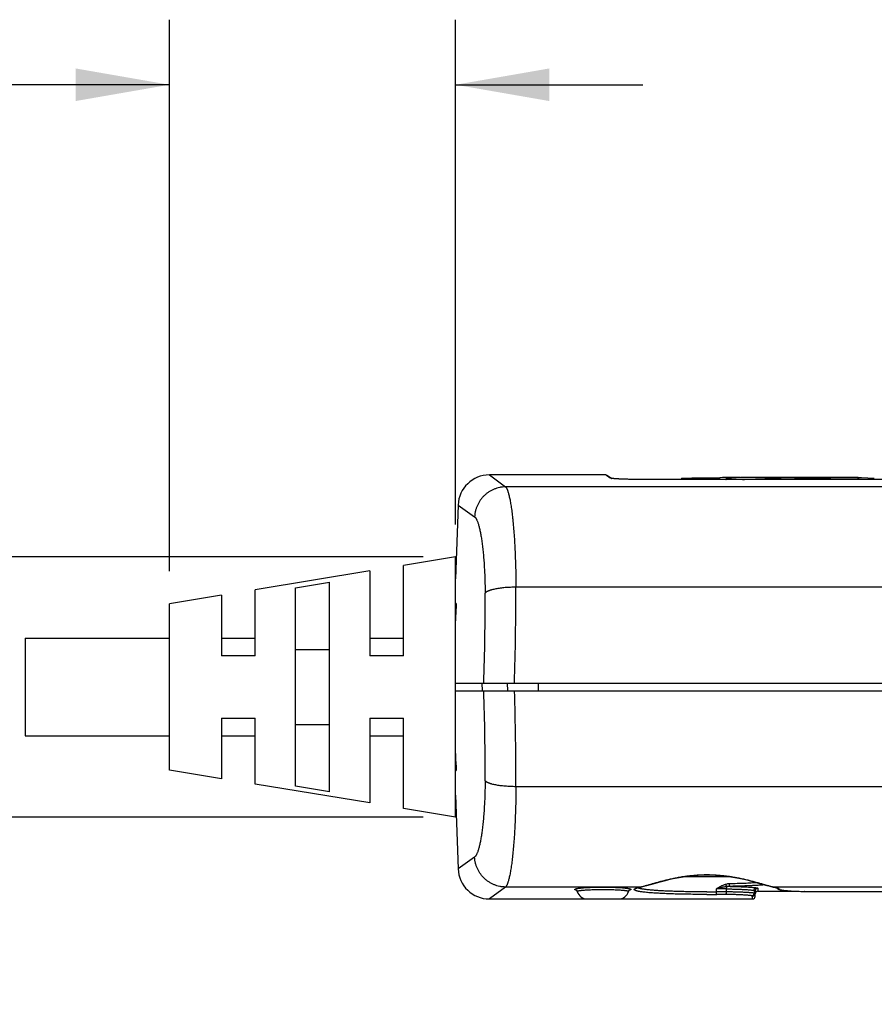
# Model space of a CAD drawing. Header units: inches. Extents: x 0.2 to 16.8, y 0.2 to 10.8.
# Tile 3 of 15: x 6.9 to 8.5, y 3.5 to 5.4. Entities that reach past the tile are written whole.
import ezdxf

# ---------------------------------------------------------------- set-up
doc = ezdxf.new("R2010")
doc.units = ezdxf.units.IN
doc.header["$LTSCALE"] = 0.935
doc.header["$MEASUREMENT"] = 0
doc.layers.get('0').update_dxf_attribs({"linetype": 'CONTINUOUS'})
doc.layers.add('DIMENSIONS', color=7, linetype='CONTINUOUS')
doc.styles.get("Standard").update_dxf_attribs({"font": 'txt', "width": 0.8})
doc.dimstyles.new('DIMSTYLE_1', dxfattribs={"dimtxt": 0.125, "dimasz": 0.18, "dimexe": 0.18, "dimexo": 0.0625, "dimgap": 0.09, "dimtad": 0, "dimtih": 1, "dimtoh": 1, "dimdec": 3, "dimzin": 4, "dimdsep": 46, "dimtxsty": 'STANDARD', "dimblk": '_FILLED', "dimblk1": '_FILLED', "dimblk2": '_FILLED', "dimcen": 0.09, "dimadec": 0, "dimazin": 0, "dimtp": 0.01, "dimtm": 0.01, "dimtfac": 1, "dimtdec": 3, "dimtofl": 0, "dimtmove": 0, "dimatfit": 3, "dimldrblk": '_FILLED', "dimfxl": 1, "dimtolj": 1, "dimtzin": 4, "dimarcsym": 0})

# ---------------------------------------------------------------- blocks, each defined once
blk = doc.blocks.new('_FILLED')
at = {"color": 0, "linetype": 'BYBLOCK'}
blk.add_solid([(0, 0), (-1, 0.174), (-1, -0.174)], dxfattribs=at)
blk = doc.blocks.new('*D3')
at = {"layer": 'DIMENSIONS', "color": 2, "linetype": 'CONTINUOUS'}
for p, q in [((7.1614, 4.3717), (7.1614, 5.4317)), ((7.7114, 4.4617), (7.7114, 5.4317)), ((7.1614, 5.3067), (6.6211, 5.3067)), ((7.7114, 5.3067), (8.0714, 5.3067))]:
    blk.add_line(p, q, dxfattribs=at)
at = {"layer": 'DIMENSIONS', "color": 2, "linetype": 'CONTINUOUS', "xscale": 0.18, "yscale": 0.18, "zscale": 0.18}
blk.add_blockref('_FILLED', (7.1614, 5.3067), dxfattribs=at)
at = {"layer": 'DIMENSIONS', "color": 2, "linetype": 'CONTINUOUS', "xscale": 0.18, "yscale": 0.18, "zscale": 0.18, "rotation": 180}
blk.add_blockref('_FILLED', (7.7114, 5.3067), dxfattribs=at)
at = {"layer": 'DIMENSIONS', "color": 2, "linetype": 'CONTINUOUS', "insert": (6.5586, 5.3692), "char_height": 0.125, "width": 1.225, "attachment_point": 3, "line_spacing_factor": 0.9}
blk.add_mtext('.550{\\Ftxt.shx;\\W1.000000;\\H0.125000; }[13.97]', dxfattribs=at)
blk = doc.blocks.new('*D10')
at = {"layer": 'DIMENSIONS', "color": 2, "linetype": 'CONTINUOUS'}
for p, q in [((5.9922, 4.3992), (5.9922, 4.7592)), ((7.6489, 4.3992), (5.8672, 4.3992)), ((7.6489, 3.8992), (5.8672, 3.8992)), ((5.9922, 3.8992), (5.9922, 3.5392))]:
    blk.add_line(p, q, dxfattribs=at)
at = {"layer": 'DIMENSIONS', "color": 2, "linetype": 'CONTINUOUS', "xscale": 0.18, "yscale": 0.18, "zscale": 0.18}
for p, rotation in [((5.9922, 4.3992), 270), ((5.9922, 3.8992), 90)]:
    blk.add_blockref('_FILLED', p, dxfattribs=dict(at, rotation=rotation))
at = {"layer": 'DIMENSIONS', "color": 2, "linetype": 'CONTINUOUS', "insert": (5.9922, 4.2117), "char_height": 0.125, "width": 1.125, "attachment_point": 2, "line_spacing_factor": 0.9}
blk.add_mtext('.500{\\Ftxt.shx;\\W1.000000;\\H0.125000; }[12.7]', dxfattribs=at)

msp = doc.modelspace()

# ---------------------------------------------------------------- linework, layer by layer
at = {"color": 7, "linetype": 'CONTINUOUS'}
for p, q in [((7.9995, 4.5567), (7.7763, 4.5567)), ((7.7763, 4.5567), (7.8074, 4.5338)), ((8.0014, 4.5555), (7.9995, 4.5567)), ((8.0087, 4.5507), (8.0014, 4.5555)), ((8.011, 4.5502), (8.0022, 4.5559)), ((8.0107, 4.5501), (8.0087, 4.5507)), ((8.011, 4.5502), (8.011, 4.5502)), ((8.014, 4.5497), (8.0131, 4.5498)), ((8.0148, 4.5497), (8.0137, 4.5498)), ((8.0156, 4.5496), (8.0144, 4.5497)), ((8.0166, 4.5495), (8.0152, 4.5496)), ((8.0177, 4.5494), (8.0161, 4.5495)), ((8.0188, 4.5493), (8.0171, 4.5494)), ((8.0201, 4.5492), (8.0182, 4.5493)), ((8.0215, 4.5491), (8.0194, 4.5493)), ((8.023, 4.549), (8.0207, 4.5492)), ((8.0246, 4.5489), (8.0221, 4.5491)), ((8.0269, 4.5488), (8.0236, 4.549)), ((8.0301, 4.5487), (8.0263, 4.5489)), ((8.0327, 4.5486), (8.0287, 4.5487)), ((8.0372, 4.5484), (8.0322, 4.5486)), ((8.0423, 4.5483), (8.0367, 4.5484)), ((8.0479, 4.5482), (8.0419, 4.5483)), ((8.054, 4.5481), (8.0476, 4.5482)), ((8.0607, 4.5481), (8.0538, 4.5481)), ((9.8244, 4.5481), (8.0607, 4.5481)), ((8.0634, 4.5481), (8.0634, 4.5481)), ((8.1455, 4.5507), (8.1476, 4.5508)), ((8.1455, 4.5507), (8.1455, 4.5481)), ((8.1476, 4.5481), (8.1476, 4.5508)), ((8.2192, 4.5481), (8.2193, 4.5514)), ((8.2305, 4.5488), (8.2305, 4.5481)), ((8.2595, 4.5517), (8.2413, 4.5505)), ((8.4498, 4.5517), (8.2751, 4.5517)), ((8.3355, 4.5501), (8.3361, 4.551)), ((8.3355, 4.5481), (8.3355, 4.5501)), ((8.3361, 4.5481), (8.3361, 4.551)), ((8.3641, 4.5481), (8.3641, 4.5509)), ((8.3641, 4.5509), (8.3808, 4.5508)), ((8.3808, 4.5508), (8.485, 4.5515)), ((8.3808, 4.5481), (8.3808, 4.5508)), ((8.4814, 4.5517), (8.4825, 4.5517)), ((8.4825, 4.5516), (8.4814, 4.5516)), ((8.4825, 4.5516), (8.4825, 4.5517)), ((8.4849, 4.5516), (8.4825, 4.5516)), ((8.4828, 4.5517), (8.4848, 4.5517)), ((8.4849, 4.5517), (8.4852, 4.5517)), ((8.485, 4.5481), (8.485, 4.5515)), ((8.485, 4.5515), (8.4863, 4.5515)), ((8.4852, 4.5517), (8.4862, 4.5516)), ((8.4862, 4.5516), (8.4911, 4.5515)), ((8.4863, 4.5481), (8.4863, 4.5515)), ((8.4911, 4.5515), (8.5159, 4.5508)), ((10.1033, 4.5338), (7.8074, 4.5338)), ((7.7163, 4.4988), (7.7114, 4.3572)), ((7.7163, 4.4988), (7.748, 4.4762)), ((7.7114, 4.3992), (7.6114, 4.3829)), ((7.7114, 3.8992), (7.7114, 4.3992)), ((7.5464, 4.3722), (7.3264, 4.3362)), ((7.5464, 4.3722), (7.5464, 4.2092)), ((7.6114, 4.2092), (7.6114, 4.3829)), ((7.3264, 4.2092), (7.3264, 4.3362)), ((7.4039, 4.3397), (7.4689, 4.3508)), ((7.4039, 3.9588), (7.4039, 4.3397)), ((7.4689, 3.9477), (7.4689, 4.3508)), ((10.1084, 4.3409), (7.8272, 4.3409)), ((7.2614, 4.3256), (7.1614, 4.3092)), ((7.2614, 4.3256), (7.2614, 4.2092)), ((7.1614, 3.9892), (7.1614, 4.3092)), ((7.7124, 4.3097), (7.7114, 4.3097)), ((7.7114, 4.3042), (7.7125, 4.3042)), ((7.7122, 4.2942), (7.7124, 4.2999)), ((7.7114, 4.2942), (7.7122, 4.2942)), ((7.7114, 4.2699), (7.7122, 4.2942)), ((6.8844, 4.243), (6.8844, 4.0555)), ((6.8844, 4.243), (7.1614, 4.243)), ((7.2614, 4.243), (7.3264, 4.243)), ((7.5464, 4.243), (7.6114, 4.243)), ((7.4039, 4.2213), (7.4689, 4.2213)), ((7.3264, 4.2092), (7.2614, 4.2092)), ((7.6114, 4.2092), (7.5464, 4.2092)), ((7.7114, 4.1567), (10.1744, 4.1567)), ((7.7619, 4.1567), (7.7622, 4.1417)), ((7.8115, 4.1417), (7.8113, 4.1567)), ((7.8707, 4.1417), (7.8705, 4.1567)), ((7.7114, 4.1417), (10.1744, 4.1417)), ((7.2614, 4.0892), (7.2614, 3.9729)), ((7.2614, 4.0892), (7.3264, 4.0892)), ((7.3264, 3.9622), (7.3264, 4.0892)), ((7.5464, 4.0892), (7.5464, 3.9262)), ((7.5464, 4.0892), (7.6114, 4.0892)), ((7.6114, 3.9156), (7.6114, 4.0892)), ((7.4039, 4.0772), (7.4689, 4.0772)), ((6.8844, 4.0555), (7.1614, 4.0555)), ((7.2614, 4.0555), (7.3264, 4.0555)), ((7.5464, 4.0555), (7.6114, 4.0555)), ((7.7124, 3.9986), (7.7114, 4.0293)), ((7.7114, 4.0042), (7.7122, 4.0042)), ((7.7114, 3.9942), (7.7125, 3.9942)), ((7.2614, 3.9729), (7.1614, 3.9892)), ((7.7114, 3.9887), (7.7124, 3.9887)), ((7.5464, 3.9262), (7.3264, 3.9622)), ((7.4689, 3.9477), (7.4039, 3.9588)), ((10.1084, 3.9575), (7.8272, 3.9575)), ((7.7114, 3.9413), (7.7163, 3.7996)), ((7.7114, 3.8992), (7.6114, 3.9156)), ((7.748, 3.8223), (7.7163, 3.7996)), ((8.1944, 3.7885), (8.1944, 3.788)), ((8.152, 3.7848), (8.2367, 3.7848)), ((7.8074, 3.7646), (7.7763, 3.7417)), ((8.066, 3.7646), (7.8074, 3.7646)), ((8.0653, 3.7643), (8.0671, 3.7647)), ((8.2125, 3.7554), (8.2125, 3.7612)), ((8.232, 3.7554), (8.232, 3.7611)), ((8.2391, 3.7659), (8.2328, 3.7655)), ((8.282, 3.7417), (8.2821, 3.7474)), ((8.2851, 3.7582), (8.2851, 3.7529)), ((8.2868, 3.7525), (8.2851, 3.7529)), ((8.2871, 3.7523), (8.2868, 3.7525)), ((8.287, 3.7467), (8.2871, 3.7575)), ((8.2921, 3.7624), (8.292, 3.7567)), ((8.292, 3.7567), (8.3625, 3.7567)), ((8.3217, 3.7647), (8.3236, 3.7643)), ((9.416, 3.7646), (8.3227, 3.7646)), ((8.3227, 3.7646), (8.3291, 3.763)), ((8.3365, 3.7592), (8.3374, 3.759)), ((8.3383, 3.7589), (8.3375, 3.7589)), ((8.3375, 3.7589), (8.3375, 3.7589)), ((8.3822, 3.7561), (8.3821, 3.7561)), ((8.3821, 3.7561), (8.3822, 3.7561)), ((8.3949, 3.756), (9.3479, 3.756)), ((8.3949, 3.756), (8.3949, 3.756)), ((7.7763, 3.7417), (8.282, 3.7417))]:
    msp.add_line(p, q, dxfattribs=at)
for points in [[(8.0022, 4.5559), (8.0014, 4.5564), (8.0005, 4.5566), (7.9995, 4.5567)], [(8.0127, 4.5499), (8.0122, 4.55), (8.0117, 4.55), (8.0114, 4.5501), (8.0111, 4.5501), (8.0109, 4.5502), (8.0107, 4.5502), (8.0107, 4.5502)], [(8.0133, 4.5498), (8.0125, 4.5499), (8.012, 4.55), (8.0116, 4.55), (8.0113, 4.5501), (8.011, 4.5502)], [(8.0954, 3.7723), (8.1048, 3.7749), (8.115, 3.7775), (8.1258, 3.7801), (8.137, 3.7824), (8.1484, 3.7843), (8.16, 3.7859), (8.1717, 3.7871), (8.1835, 3.7878), (8.1944, 3.788)], [(8.1944, 3.788), (8.2052, 3.7878), (8.2169, 3.7871), (8.2286, 3.7859), (8.2402, 3.7844), (8.2517, 3.7824), (8.2629, 3.7801), (8.2737, 3.7776), (8.2839, 3.7749), (8.2933, 3.7724), (8.3095, 3.7678)], [(8.0671, 3.7647), (8.0725, 3.766), (8.0792, 3.7678), (8.0954, 3.7723)], [(8.3095, 3.7678), (8.3162, 3.766), (8.3217, 3.7647)], [(7.9432, 3.7588), (7.9432, 3.7588), (7.9433, 3.7588), (7.9437, 3.7585), (7.9441, 3.7581), (7.9447, 3.7574), (7.9451, 3.7565), (7.9451, 3.7563)], [(8.0436, 3.7563), (8.0437, 3.7565), (8.0441, 3.7574), (8.0446, 3.7581), (8.0451, 3.7585), (8.0454, 3.7588), (8.0456, 3.7588)], [(8.0587, 3.7622), (8.0586, 3.7622), (8.0587, 3.7623), (8.0591, 3.7625), (8.0598, 3.7627), (8.0607, 3.7631), (8.0619, 3.7635), (8.0635, 3.7639), (8.0653, 3.7643)], [(8.3236, 3.7643), (8.3255, 3.7638), (8.3271, 3.7634), (8.3283, 3.763), (8.3292, 3.7626), (8.3299, 3.7624), (8.33, 3.7623)], [(8.3299, 3.7624), (8.3305, 3.7616), (8.3312, 3.761), (8.3318, 3.7606), (8.3325, 3.7602), (8.3331, 3.76)], [(8.3331, 3.76), (8.3338, 3.7598), (8.3345, 3.7596)], [(8.3345, 3.7596), (8.3352, 3.7594), (8.336, 3.7592), (8.3369, 3.759), (8.3375, 3.7589)], [(8.3375, 3.7589), (8.3409, 3.7584), (8.3455, 3.7579), (8.3506, 3.7575), (8.3563, 3.7571), (8.3624, 3.7567), (8.3689, 3.7565), (8.3758, 3.7562), (8.3821, 3.7561)], [(8.3821, 3.7561), (8.386, 3.756), (8.3908, 3.756), (8.3949, 3.756)]]:
    msp.add_lwpolyline(points, dxfattribs=at)
for centre, radius, start, end in [((7.7763, 4.4967), 0.06, 90, 178), ((8.0088, 4.5457), 0.00497, 66.4842, 90.1962), ((8.0155, 4.5786), 0.0288, 260.248, 261.0714), ((8.0167, 4.5858), 0.0362, 261.0792, 261.6943), ((8.066, 17.7802), 13.2297, 270.35307, 270.66384), ((8.2842, -1.1794), 5.7312, 90.25767, 90.64881), ((8.2591, 0.2645), 4.2872, 89.7854, 89.9951), ((8.2752, 0.6035), 3.9483, 90.0003, 90.1414), ((8.2729, 0.1509), 4.4008, 89.1778, 89.9701), ((8.262, 0.6655), 3.8862, 88.9067, 89.806), ((8.1972, -5.6927), 10.245, 89.06705, 89.22397), ((8.4498, 0.9233), 3.6284, 89.7812, 90.0009), ((8.4627, -0.9498), 5.5015, 89.8056, 89.9907), ((8.4501, 0.9886), 3.5631, 89.4959, 89.7815), ((2.7467, 4.3222), 5.0805, 358.1333, 0.2108), ((3.5008, 4.3097), 4.2674, 357.9464, 0.2674), ((3.4767, 3.9885), 4.2915, 359.7381, 2.046), ((2.7441, 3.9762), 5.0832, 359.7901, 1.8667), ((7.7763, 3.8017), 0.06, 182, 270), ((7.949, 3.7845), 0.0265, 256.9343, 258.1428), ((7.9644, 3.7617), 0.02, 195.8189, 270), ((8.0244, 3.7617), 0.02, 270, 344.1811), ((8.0399, 3.7836), 0.0255, 281.8343, 283.0288), ((8.0458, 3.8585), 0.096, 282.1571, 282.7213), ((8.0662, 3.7689), 0.00423, 267.7929, 281.8706), ((8.1944, 6.0745), 2.3191, 270.0001, 270.4476), ((8.1943, 6.2469), 2.4964, 270.0005, 270.4315), ((8.2192, 2.9795), 0.7817, 89.0602, 90.4949), ((8.2192, 2.7724), 0.9831, 89.2544, 90.3925), ((8.2192, 2.954), 0.7965, 89.1713, 90.4363), ((8.2821, 3.7524), 0.00499, 269.9721, 358.9913), ((8.292, 3.7517), 0.005, 90, 179), ((8.2921, 3.7574), 0.005, 89.9669, 178.9679), ((8.3226, 3.7689), 0.00423, 258.1201, 272.2002), ((8.3435, 3.861), 0.0985, 257.286, 257.8358), ((8.3339, 3.7653), 0.00495, 216.9786, 219.3427), ((8.3339, 3.7653), 0.00499, 219.3872, 270.1894), ((8.3446, 3.7974), 0.039, 259.4505, 260.7119), ((8.3948, 4.3691), 0.6132, 268.8237, 270.01), ((8.282, 3.7467), 0.005, 270, 359)]:
    msp.add_arc(centre, radius, start, end, dxfattribs=at)
for points, knots in [([(8.0634, 4.5481), (8.0606, 4.5481), (8.055, 4.5481), (8.0467, 4.5482), (8.0389, 4.5484), (8.0327, 4.5486), (8.0281, 4.5488), (8.025, 4.5489), (8.022, 4.5491), (8.0194, 4.5492), (8.017, 4.5494), (8.0149, 4.5496), (8.0131, 4.5498), (8.012, 4.5499), (8.0114, 4.55)], [0, 0, 0, 0, 0.163711, 0.323436, 0.475298, 0.615626, 0.680393, 0.74103, 0.797182, 0.848509, 0.8947, 0.935502, 0.970673, 1, 1, 1, 1]), ([(8.2413, 4.5505), (8.2404, 4.5505), (8.2388, 4.5504), (8.2368, 4.5502), (8.2355, 4.5501), (8.2346, 4.55), (8.2338, 4.5499), (8.2331, 4.5498), (8.2325, 4.5497), (8.232, 4.5496), (8.2315, 4.5494), (8.2312, 4.5493), (8.231, 4.5493), (8.2309, 4.5492), (8.2308, 4.5491), (8.2307, 4.5491), (8.2306, 4.549), (8.2306, 4.5489), (8.2305, 4.5489), (8.2305, 4.5488), (8.2305, 4.5488)], [0, 0, 0, 0, 0.23758, 0.439937, 0.528258, 0.60823, 0.680028, 0.743837, 0.799846, 0.848256, 0.889294, 0.923232, 0.937649, 0.950436, 0.961667, 0.971445, 0.979912, 0.987276, 0.993838, 1, 1, 1, 1]), ([(8.2305, 4.5488), (8.2305, 4.5488), (8.2306, 4.5487), (8.2306, 4.5486), (8.2307, 4.5485), (8.2308, 4.5484), (8.2309, 4.5483), (8.2311, 4.5482), (8.2313, 4.5482), (8.2314, 4.5481), (8.2315, 4.5481)], [0, 0, 0, 0, 0.070679, 0.150134, 0.243817, 0.35495, 0.485338, 0.635982, 0.807433, 1, 1, 1, 1]), ([(8.2626, 4.5481), (8.268, 4.5483), (8.2794, 4.5488), (8.2971, 4.5493), (8.3159, 4.5498), (8.3289, 4.55), (8.3355, 4.5501)], [0, 0, 0, 0, 0.225083, 0.467818, 0.726582, 1, 1, 1, 1]), ([(7.8074, 4.5338), (7.8056, 4.5338), (7.8027, 4.5336), (7.799, 4.5332), (7.7952, 4.5325), (7.7906, 4.5313), (7.7862, 4.5297), (7.7827, 4.5282), (7.7793, 4.5265), (7.7752, 4.524), (7.7705, 4.5207), (7.7663, 4.5169), (7.7623, 4.5127), (7.7588, 4.5082), (7.7563, 4.5042), (7.7545, 4.5008), (7.7528, 4.4974), (7.7511, 4.493), (7.7497, 4.4884), (7.7489, 4.4847), (7.7483, 4.4809), (7.748, 4.4781), (7.748, 4.4762)], [0, 0, 0, 0, 0.062197, 0.093334, 0.124484, 0.186818, 0.249221, 0.280454, 0.311702, 0.37422, 0.436784, 0.499383, 0.562005, 0.624638, 0.687269, 0.718589, 0.749902, 0.812491, 0.875039, 0.906304, 0.937559, 1, 1, 1, 1]), ([(7.8074, 4.5338), (7.8076, 4.5337), (7.8079, 4.5333), (7.8084, 4.5328), (7.8088, 4.5321), (7.8093, 4.5313), (7.8098, 4.5304), (7.8102, 4.5295), (7.8107, 4.5284), (7.8111, 4.5273), (7.8116, 4.526), (7.8122, 4.5242), (7.8129, 4.5217), (7.8138, 4.5184), (7.8147, 4.5147), (7.8156, 4.5107), (7.8164, 4.5063), (7.8172, 4.5016), (7.818, 4.4966), (7.8188, 4.4912), (7.8196, 4.4856), (7.8203, 4.4796), (7.821, 4.4733), (7.8217, 4.4667), (7.8226, 4.4574), (7.8236, 4.4451), (7.8246, 4.4296), (7.8255, 4.4132), (7.8262, 4.3961), (7.8268, 4.3782), (7.8271, 4.3597), (7.8272, 4.3472), (7.8272, 4.3409)], [0, 0, 0, 0, 0.003431, 0.007231, 0.011422, 0.016021, 0.021041, 0.02649, 0.032373, 0.038695, 0.045459, 0.052666, 0.068414, 0.085937, 0.105225, 0.126262, 0.149024, 0.173486, 0.199616, 0.227381, 0.256742, 0.28766, 0.320091, 0.353989, 0.389305, 0.463983, 0.543689, 0.627949, 0.716257, 0.808078, 0.902853, 1, 1, 1, 1]), ([(7.748, 4.4762), (7.7481, 4.4761), (7.7484, 4.4758), (7.7489, 4.4754), (7.7494, 4.4748), (7.7498, 4.4743), (7.7503, 4.4736), (7.7507, 4.4729), (7.7512, 4.4721), (7.7518, 4.4709), (7.7526, 4.4693), (7.7535, 4.467), (7.7544, 4.4646), (7.7553, 4.4618), (7.7561, 4.4588), (7.757, 4.4555), (7.7578, 4.452), (7.7587, 4.4482), (7.7594, 4.4441), (7.7602, 4.4398), (7.761, 4.4353), (7.762, 4.4288), (7.7631, 4.4202), (7.7643, 4.4092), (7.7654, 4.3974), (7.7663, 4.3849), (7.767, 4.3718), (7.7676, 4.3581), (7.768, 4.344), (7.7681, 4.3344), (7.7681, 4.3296)], [0, 0, 0, 0, 0.00395, 0.008213, 0.012815, 0.017775, 0.02311, 0.028832, 0.03495, 0.041473, 0.055758, 0.071717, 0.089362, 0.108693, 0.129708, 0.152394, 0.176731, 0.202696, 0.230262, 0.259403, 0.290083, 0.322264, 0.390969, 0.465162, 0.544437, 0.628346, 0.716405, 0.80808, 0.902813, 1, 1, 1, 1]), ([(7.8272, 4.3409), (7.8255, 4.3409), (7.822, 4.3409), (7.8168, 4.3407), (7.8117, 4.3404), (7.8067, 4.3401), (7.8019, 4.3396), (7.7972, 4.3391), (7.7928, 4.3384), (7.7887, 4.3377), (7.7848, 4.3369), (7.7818, 4.3361), (7.7796, 4.3355), (7.778, 4.335), (7.7766, 4.3345), (7.7752, 4.334), (7.774, 4.3335), (7.7728, 4.333), (7.7717, 4.3324), (7.7708, 4.3319), (7.77, 4.3313), (7.7692, 4.3308), (7.7686, 4.3302), (7.7683, 4.3298), (7.7681, 4.3296)], [0, 0, 0, 0, 0.085671, 0.170734, 0.254557, 0.336547, 0.416109, 0.492678, 0.565715, 0.634717, 0.699218, 0.758804, 0.786641, 0.813122, 0.838213, 0.861887, 0.884124, 0.904909, 0.924241, 0.942127, 0.958591, 0.973676, 0.987447, 1, 1, 1, 1]), ([(7.7124, 4.3097), (7.7124, 4.3097), (7.7124, 4.3097), (7.7124, 4.3097), (7.7124, 4.3097), (7.7124, 4.3097), (7.7124, 4.3096), (7.7124, 4.3096), (7.7124, 4.3095), (7.7124, 4.3094), (7.7125, 4.3093), (7.7125, 4.3092), (7.7125, 4.3089), (7.7125, 4.3086), (7.7125, 4.3081), (7.7125, 4.3075), (7.7125, 4.3069), (7.7125, 4.3061), (7.7125, 4.3054), (7.7125, 4.3045), (7.7125, 4.3034), (7.7125, 4.3018), (7.7124, 4.3006), (7.7124, 4.2999)], [0, 0, 0, 0, 0.002121, 0.003838, 0.006085, 0.008887, 0.012257, 0.0162, 0.020721, 0.031492, 0.044557, 0.059894, 0.077479, 0.119217, 0.169401, 0.227564, 0.293168, 0.365593, 0.444165, 0.52814, 0.616727, 0.80435, 1, 1, 1, 1]), ([(7.7124, 3.9986), (7.7124, 3.9979), (7.7125, 3.9967), (7.7125, 3.9951), (7.7125, 3.9939), (7.7125, 3.9931), (7.7126, 3.9923), (7.7126, 3.9916), (7.7125, 3.991), (7.7125, 3.9904), (7.7125, 3.9899), (7.7125, 3.9896), (7.7125, 3.9893), (7.7125, 3.9892), (7.7125, 3.989), (7.7125, 3.989), (7.7124, 3.9889), (7.7124, 3.9889), (7.7124, 3.9888), (7.7124, 3.9888), (7.7124, 3.9888), (7.7124, 3.9888), (7.7124, 3.9887), (7.7124, 3.9887)], [0, 0, 0, 0, 0.195648, 0.383268, 0.471854, 0.555828, 0.634398, 0.706822, 0.772425, 0.830586, 0.880769, 0.922508, 0.940092, 0.95543, 0.968496, 0.979267, 0.983788, 0.987732, 0.991103, 0.993906, 0.996154, 0.997873, 1, 1, 1, 1]), ([(7.7681, 3.9689), (7.7681, 3.9641), (7.768, 3.9545), (7.7676, 3.9404), (7.767, 3.9267), (7.7663, 3.9136), (7.7654, 3.9011), (7.7643, 3.8893), (7.7633, 3.88), (7.7624, 3.8729), (7.7617, 3.8679), (7.761, 3.8632), (7.7602, 3.8586), (7.7594, 3.8544), (7.7587, 3.8503), (7.7578, 3.8465), (7.757, 3.843), (7.7561, 3.8397), (7.7553, 3.8367), (7.7544, 3.8339), (7.7535, 3.8314), (7.7526, 3.8292), (7.7518, 3.8276), (7.7512, 3.8264), (7.7507, 3.8256), (7.7503, 3.8249), (7.7498, 3.8242), (7.7494, 3.8236), (7.7489, 3.8231), (7.7484, 3.8227), (7.7481, 3.8224), (7.748, 3.8223)], [0, 0, 0, 0, 0.097186, 0.19192, 0.283595, 0.371653, 0.455563, 0.534838, 0.609032, 0.644092, 0.677736, 0.709918, 0.740599, 0.769738, 0.797304, 0.823269, 0.847607, 0.870292, 0.891306, 0.910638, 0.928283, 0.944242, 0.958526, 0.965049, 0.971168, 0.97689, 0.982225, 0.987186, 0.991787, 0.99605, 1, 1, 1, 1]), ([(7.8272, 3.9575), (7.8255, 3.9575), (7.822, 3.9576), (7.8168, 3.9578), (7.8117, 3.958), (7.8067, 3.9584), (7.8019, 3.9589), (7.7972, 3.9594), (7.7928, 3.9601), (7.7887, 3.9608), (7.7848, 3.9616), (7.7818, 3.9623), (7.7796, 3.963), (7.778, 3.9635), (7.7766, 3.964), (7.7752, 3.9645), (7.774, 3.965), (7.7728, 3.9655), (7.7717, 3.9661), (7.7708, 3.9666), (7.77, 3.9672), (7.7692, 3.9677), (7.7686, 3.9683), (7.7683, 3.9687), (7.7681, 3.9689)], [0, 0, 0, 0, 0.085669, 0.170736, 0.254559, 0.336549, 0.416111, 0.49268, 0.565718, 0.634719, 0.69922, 0.758806, 0.786644, 0.813124, 0.838215, 0.861889, 0.884125, 0.904911, 0.924242, 0.942128, 0.958592, 0.973677, 0.987448, 1, 1, 1, 1]), ([(7.8272, 3.9575), (7.8272, 3.9512), (7.8271, 3.9387), (7.8268, 3.9203), (7.8262, 3.9024), (7.8255, 3.8852), (7.8246, 3.8689), (7.8236, 3.8534), (7.8224, 3.8389), (7.8213, 3.8275), (7.8203, 3.8189), (7.8196, 3.8129), (7.8188, 3.8072), (7.818, 3.8019), (7.8172, 3.7968), (7.8164, 3.7921), (7.8156, 3.7878), (7.8147, 3.7838), (7.8138, 3.7801), (7.8129, 3.7768), (7.8122, 3.7743), (7.8116, 3.7725), (7.8111, 3.7712), (7.8107, 3.7701), (7.8102, 3.769), (7.8098, 3.7681), (7.8093, 3.7672), (7.8088, 3.7664), (7.8084, 3.7657), (7.8079, 3.7651), (7.8076, 3.7648), (7.8074, 3.7646)], [0, 0, 0, 0, 0.097148, 0.191925, 0.283746, 0.372055, 0.456314, 0.53602, 0.610698, 0.679911, 0.712342, 0.743259, 0.77262, 0.800385, 0.826515, 0.850976, 0.873738, 0.894775, 0.914063, 0.931586, 0.947333, 0.954541, 0.961305, 0.967627, 0.97351, 0.978958, 0.983978, 0.988578, 0.992769, 0.996569, 1, 1, 1, 1]), ([(7.8074, 3.7646), (7.8056, 3.7647), (7.8027, 3.7648), (7.799, 3.7653), (7.7952, 3.766), (7.7906, 3.7672), (7.7862, 3.7688), (7.7827, 3.7703), (7.7793, 3.772), (7.7752, 3.7744), (7.7705, 3.7778), (7.7663, 3.7816), (7.7623, 3.7858), (7.7588, 3.7903), (7.7563, 3.7943), (7.7545, 3.7977), (7.7528, 3.8011), (7.7511, 3.8055), (7.7497, 3.8101), (7.7489, 3.8138), (7.7483, 3.8176), (7.748, 3.8204), (7.748, 3.8223)], [0, 0, 0, 0, 0.062196, 0.093334, 0.124485, 0.186818, 0.249221, 0.280454, 0.311702, 0.37422, 0.436784, 0.499383, 0.562005, 0.624638, 0.687269, 0.718588, 0.749902, 0.812491, 0.875038, 0.906303, 0.93756, 1, 1, 1, 1]), ([(8.0669, 3.7649), (8.0677, 3.765), (8.0691, 3.7654), (8.0714, 3.7659), (8.0738, 3.7666), (8.0764, 3.7673), (8.0792, 3.7681), (8.0831, 3.7692), (8.0884, 3.7707), (8.0951, 3.7726), (8.1023, 3.7747), (8.11, 3.7767), (8.1181, 3.7788), (8.1266, 3.7807), (8.1355, 3.7826), (8.1447, 3.7843), (8.1543, 3.7857), (8.1624, 3.7867), (8.169, 3.7874), (8.1757, 3.7879), (8.1842, 3.7883), (8.191, 3.7885), (8.1944, 3.7885)], [0, 0, 0, 0, 0.016788, 0.034902, 0.054302, 0.074957, 0.096834, 0.119895, 0.169398, 0.223126, 0.280746, 0.341936, 0.406378, 0.473763, 0.543777, 0.6161, 0.690404, 0.766334, 0.804793, 0.843514, 0.921544, 1, 1, 1, 1]), ([(8.1944, 3.7885), (8.1978, 3.7885), (8.2046, 3.7883), (8.213, 3.7879), (8.2197, 3.7874), (8.2263, 3.7867), (8.2345, 3.7857), (8.244, 3.7843), (8.2532, 3.7826), (8.2621, 3.7807), (8.2707, 3.7788), (8.2788, 3.7767), (8.2865, 3.7747), (8.2937, 3.7726), (8.3004, 3.7707), (8.3056, 3.7692), (8.3096, 3.7681), (8.3123, 3.7673), (8.3149, 3.7666), (8.3173, 3.7659), (8.3196, 3.7654), (8.3211, 3.765), (8.3218, 3.7649)], [0, 0, 0, 0, 0.078456, 0.156486, 0.195207, 0.233665, 0.309596, 0.3839, 0.456222, 0.526236, 0.593621, 0.658063, 0.719253, 0.776874, 0.830602, 0.880105, 0.903166, 0.925043, 0.945697, 0.965098, 0.983212, 1, 1, 1, 1]), ([(8.2309, 3.7698), (8.2301, 3.7696), (8.2285, 3.7691), (8.2261, 3.7682), (8.2238, 3.7672), (8.2215, 3.7661), (8.2196, 3.7651), (8.2181, 3.7643), (8.2166, 3.7635), (8.2147, 3.7625), (8.2132, 3.7616), (8.2125, 3.7612)], [0, 0, 0, 0, 0.123194, 0.247097, 0.371548, 0.496492, 0.621864, 0.684699, 0.747617, 0.873674, 1, 1, 1, 1]), ([(8.2375, 3.7708), (8.2369, 3.7708), (8.2358, 3.7707), (8.2336, 3.7705), (8.232, 3.7701), (8.2309, 3.7698)], [0, 0, 0, 0, 0.248399, 0.497901, 1, 1, 1, 1]), ([(8.2328, 3.7655), (8.2327, 3.7656), (8.2325, 3.7658), (8.2323, 3.7662), (8.232, 3.7667), (8.2318, 3.7672), (8.2315, 3.7678), (8.2312, 3.7687), (8.231, 3.7694), (8.2309, 3.7698)], [0, 0, 0, 0, 0.085286, 0.185601, 0.299574, 0.425424, 0.56095, 0.703666, 1, 1, 1, 1]), ([(8.2912, 3.7729), (8.2893, 3.7728), (8.2854, 3.7726), (8.2793, 3.7722), (8.273, 3.7719), (8.2639, 3.7715), (8.2521, 3.7711), (8.2424, 3.7709), (8.2375, 3.7708)], [0, 0, 0, 0, 0.106852, 0.21973, 0.338238, 0.461964, 0.723283, 1, 1, 1, 1]), ([(8.2391, 3.7659), (8.239, 3.7659), (8.2389, 3.766), (8.2388, 3.766), (8.2386, 3.7662), (8.2385, 3.7664), (8.2383, 3.7666), (8.2382, 3.7668), (8.2381, 3.7671), (8.2379, 3.7676), (8.2378, 3.7682), (8.2376, 3.769), (8.2375, 3.7699), (8.2375, 3.7705), (8.2375, 3.7708)], [0, 0, 0, 0, 0.029264, 0.061685, 0.098475, 0.140354, 0.187684, 0.24055, 0.298833, 0.362297, 0.503218, 0.659622, 0.826956, 1, 1, 1, 1]), ([(8.3058, 3.7689), (8.3036, 3.7687), (8.299, 3.7683), (8.2919, 3.7678), (8.2841, 3.7674), (8.2759, 3.767), (8.2673, 3.7667), (8.2582, 3.7664), (8.2487, 3.7661), (8.2423, 3.766), (8.2391, 3.7659)], [0, 0, 0, 0, 0.098808, 0.206397, 0.32216, 0.445471, 0.575654, 0.711981, 0.853701, 1, 1, 1, 1]), ([(7.943, 3.7587), (7.9427, 3.7587), (7.9423, 3.7589), (7.9418, 3.759), (7.9414, 3.7591), (7.9411, 3.7593), (7.9409, 3.7594), (7.9407, 3.7595), (7.9405, 3.7596), (7.9404, 3.7598), (7.9403, 3.7599), (7.9403, 3.76), (7.9403, 3.76), (7.9403, 3.7601), (7.9403, 3.7602), (7.9404, 3.7603), (7.9406, 3.7604), (7.9407, 3.7606), (7.941, 3.7607), (7.9412, 3.7608), (7.9415, 3.7609), (7.9419, 3.7611), (7.9423, 3.7612), (7.9428, 3.7613), (7.9434, 3.7615), (7.9444, 3.7617), (7.9457, 3.762), (7.9472, 3.7622), (7.9488, 3.7624), (7.9506, 3.7626), (7.9526, 3.7629), (7.9555, 3.7631), (7.9594, 3.7635), (7.9644, 3.7638), (7.9699, 3.7641), (7.9757, 3.7643), (7.9818, 3.7645), (7.988, 3.7646), (7.9923, 3.7646), (7.9944, 3.7646)], [0, 0, 0, 0, 0.016329, 0.023365, 0.02965, 0.035194, 0.040014, 0.044137, 0.047606, 0.050497, 0.052945, 0.054072, 0.055178, 0.056301, 0.057476, 0.060098, 0.063231, 0.066982, 0.07141, 0.076548, 0.082418, 0.089034, 0.096403, 0.104525, 0.113398, 0.133379, 0.1563, 0.182095, 0.210688, 0.241991, 0.2759, 0.312289, 0.392008, 0.480084, 0.575265, 0.676265, 0.781689, 0.890097, 1, 1, 1, 1]), ([(7.9451, 3.7563), (7.9451, 3.7563), (7.9451, 3.7564), (7.9451, 3.7565), (7.9452, 3.7566), (7.9453, 3.7566), (7.9454, 3.7567), (7.9455, 3.7568), (7.9457, 3.7569), (7.9459, 3.757), (7.9462, 3.7571), (7.9465, 3.7572), (7.9471, 3.7573), (7.9478, 3.7575), (7.9486, 3.7577), (7.9496, 3.7578), (7.9507, 3.758), (7.9519, 3.7582), (7.9531, 3.7583), (7.9545, 3.7585), (7.9566, 3.7587), (7.9593, 3.7589), (7.9629, 3.7592), (7.9668, 3.7594), (7.971, 3.7596), (7.9754, 3.7597), (7.98, 3.7599), (7.9847, 3.76), (7.9895, 3.76), (7.9927, 3.76), (7.9944, 3.76)], [0, 0, 0, 0, 0.001741, 0.00353, 0.005561, 0.007967, 0.01083, 0.014197, 0.018095, 0.022542, 0.027549, 0.033122, 0.045971, 0.061093, 0.078474, 0.098082, 0.119878, 0.143814, 0.169835, 0.19788, 0.227881, 0.293458, 0.365927, 0.444578, 0.528641, 0.617292, 0.709668, 0.804861, 0.901962, 1, 1, 1, 1]), ([(7.9944, 3.7646), (7.9965, 3.7646), (8.0007, 3.7646), (8.007, 3.7645), (8.013, 3.7643), (8.0188, 3.7641), (8.0243, 3.7638), (8.0294, 3.7635), (8.0333, 3.7631), (8.0362, 3.7629), (8.0381, 3.7626), (8.0399, 3.7624), (8.0416, 3.7622), (8.043, 3.7619), (8.0443, 3.7617), (8.0453, 3.7615), (8.046, 3.7613), (8.0465, 3.7612), (8.0469, 3.7611), (8.0472, 3.7609), (8.0475, 3.7608), (8.0478, 3.7607), (8.048, 3.7606), (8.0482, 3.7604), (8.0483, 3.7603), (8.0484, 3.7602), (8.0484, 3.7601), (8.0484, 3.76), (8.0484, 3.76), (8.0484, 3.7599), (8.0484, 3.7598), (8.0482, 3.7596), (8.0481, 3.7595), (8.0479, 3.7594), (8.0476, 3.7593), (8.0473, 3.7591), (8.047, 3.759), (8.0464, 3.7589), (8.046, 3.7587), (8.0457, 3.7587)], [0, 0, 0, 0, 0.109939, 0.218382, 0.323835, 0.424855, 0.520044, 0.608116, 0.687817, 0.72419, 0.758078, 0.789358, 0.817923, 0.843685, 0.866568, 0.886508, 0.895359, 0.903459, 0.910804, 0.917395, 0.92324, 0.928352, 0.932753, 0.93648, 0.939592, 0.942197, 0.943367, 0.944487, 0.945594, 0.946725, 0.949189, 0.952104, 0.955603, 0.959758, 0.964613, 0.970194, 0.976517, 0.983592, 1, 1, 1, 1]), ([(7.9944, 3.76), (7.996, 3.76), (7.9992, 3.76), (8.0041, 3.76), (8.0088, 3.7599), (8.0134, 3.7597), (8.0178, 3.7596), (8.0219, 3.7594), (8.0258, 3.7592), (8.0294, 3.7589), (8.0322, 3.7587), (8.0342, 3.7585), (8.0356, 3.7583), (8.0369, 3.7582), (8.0381, 3.758), (8.0391, 3.7578), (8.0401, 3.7577), (8.041, 3.7575), (8.0417, 3.7573), (8.0422, 3.7572), (8.0426, 3.7571), (8.0428, 3.757), (8.043, 3.7569), (8.0432, 3.7568), (8.0433, 3.7567), (8.0435, 3.7566), (8.0435, 3.7566), (8.0436, 3.7565), (8.0436, 3.7564), (8.0436, 3.7563), (8.0436, 3.7563)], [0, 0, 0, 0, 0.09804, 0.195142, 0.290336, 0.382713, 0.471366, 0.555429, 0.634081, 0.70655, 0.772127, 0.802127, 0.830173, 0.856193, 0.880128, 0.901924, 0.921531, 0.938912, 0.954034, 0.966882, 0.972454, 0.97746, 0.981907, 0.985805, 0.989172, 0.992034, 0.99444, 0.99647, 0.99826, 1, 1, 1, 1]), ([(8.1944, 3.7505), (8.1891, 3.7505), (8.1787, 3.7505), (8.1633, 3.7506), (8.1482, 3.7509), (8.1338, 3.7512), (8.1222, 3.7516), (8.1133, 3.752), (8.1071, 3.7522), (8.1011, 3.7526), (8.0954, 3.7529), (8.09, 3.7533), (8.085, 3.7536), (8.0803, 3.754), (8.0759, 3.7545), (8.072, 3.7549), (8.0684, 3.7554), (8.0657, 3.7559), (8.0637, 3.7562), (8.0624, 3.7565), (8.0612, 3.7567), (8.0601, 3.757), (8.059, 3.7573), (8.0581, 3.7576), (8.0573, 3.7579), (8.0566, 3.7582), (8.0561, 3.7585), (8.0556, 3.7587), (8.0554, 3.7589), (8.0552, 3.7591), (8.0551, 3.7592), (8.055, 3.7594), (8.0549, 3.7596), (8.0548, 3.7597), (8.0548, 3.7599), (8.0548, 3.76), (8.0548, 3.7602), (8.0549, 3.7604), (8.0549, 3.7605), (8.0551, 3.7607), (8.0554, 3.761), (8.0558, 3.7613), (8.0563, 3.7617), (8.0569, 3.762), (8.0577, 3.7623), (8.0582, 3.7625), (8.0585, 3.7626)], [0, 0, 0, 0, 0.107844, 0.214315, 0.318061, 0.417761, 0.512162, 0.556995, 0.600064, 0.641235, 0.680375, 0.717366, 0.752098, 0.784463, 0.814362, 0.841712, 0.866437, 0.88847, 0.898461, 0.90776, 0.916365, 0.924273, 0.931484, 0.938, 0.943825, 0.948969, 0.953446, 0.957286, 0.958981, 0.960536, 0.961963, 0.963276, 0.964492, 0.965635, 0.966733, 0.967816, 0.968918, 0.970069, 0.971297, 0.972625, 0.975641, 0.979219, 0.983416, 0.988266, 0.99379, 1, 1, 1, 1]), ([(8.0585, 3.7626), (8.059, 3.7628), (8.0601, 3.7632), (8.0618, 3.7637), (8.0638, 3.7642), (8.0653, 3.7645), (8.066, 3.7646)], [0, 0, 0, 0, 0.203966, 0.438747, 0.704188, 1, 1, 1, 1]), ([(8.1944, 3.7554), (8.1904, 3.7554), (8.1824, 3.7554), (8.1705, 3.7555), (8.1589, 3.7556), (8.1475, 3.7558), (8.1364, 3.7561), (8.1259, 3.7565), (8.1159, 3.7569), (8.1065, 3.7573), (8.0991, 3.7578), (8.0935, 3.7582), (8.0897, 3.7585), (8.086, 3.7588), (8.0826, 3.7591), (8.0793, 3.7595), (8.0763, 3.7599), (8.0736, 3.7602), (8.0714, 3.7606), (8.0698, 3.7608), (8.0687, 3.761), (8.0677, 3.7613), (8.0664, 3.7615), (8.0652, 3.7618), (8.0642, 3.7621), (8.0634, 3.7623), (8.0628, 3.7626), (8.0622, 3.7628), (8.0616, 3.763), (8.0613, 3.7632), (8.0612, 3.7633)], [0, 0, 0, 0, 0.089684, 0.178657, 0.266205, 0.351638, 0.434274, 0.51346, 0.588571, 0.659016, 0.724243, 0.754742, 0.78375, 0.811214, 0.837083, 0.861307, 0.883844, 0.904655, 0.923705, 0.93256, 0.940965, 0.948917, 0.956414, 0.970035, 0.97616, 0.981828, 0.987041, 0.991803, 0.996119, 1, 1, 1, 1]), ([(8.2328, 3.7655), (8.2319, 3.7654), (8.2302, 3.7651), (8.2276, 3.7647), (8.2251, 3.7641), (8.2225, 3.7636), (8.22, 3.763), (8.2175, 3.7624), (8.215, 3.7618), (8.2133, 3.7614), (8.2125, 3.7612)], [0, 0, 0, 0, 0.125309, 0.25062, 0.375881, 0.501045, 0.626088, 0.75097, 0.875629, 1, 1, 1, 1]), ([(8.2132, 3.7505), (8.2131, 3.7505), (8.2131, 3.7506), (8.2131, 3.7506), (8.213, 3.7507), (8.213, 3.7508), (8.2129, 3.751), (8.2128, 3.7512), (8.2128, 3.7514), (8.2127, 3.7517), (8.2127, 3.7522), (8.2126, 3.7528), (8.2125, 3.7536), (8.2125, 3.7545), (8.2125, 3.7551), (8.2125, 3.7554)], [0, 0, 0, 0, 0.015752, 0.025908, 0.037807, 0.067131, 0.104005, 0.148363, 0.199965, 0.258438, 0.323342, 0.470261, 0.635823, 0.814465, 1, 1, 1, 1]), ([(8.2307, 3.7505), (8.2308, 3.7505), (8.2309, 3.7505), (8.231, 3.7506), (8.2311, 3.7507), (8.2312, 3.7509), (8.2313, 3.7511), (8.2314, 3.7514), (8.2315, 3.7517), (8.2316, 3.7521), (8.2318, 3.7527), (8.2319, 3.7536), (8.232, 3.7544), (8.232, 3.7551), (8.232, 3.7554)], [0, 0, 0, 0, 0.024519, 0.053013, 0.086817, 0.126596, 0.172607, 0.224837, 0.283075, 0.347011, 0.490178, 0.650155, 0.821972, 1, 1, 1, 1]), ([(8.2803, 3.748), (8.2798, 3.7481), (8.2788, 3.7482), (8.2771, 3.7484), (8.2752, 3.7486), (8.273, 3.7488), (8.2705, 3.749), (8.2678, 3.7492), (8.2649, 3.7493), (8.2606, 3.7496), (8.2548, 3.7498), (8.2473, 3.7501), (8.2392, 3.7503), (8.2336, 3.7504), (8.2307, 3.7505)], [0, 0, 0, 0, 0.028524, 0.062498, 0.101787, 0.146257, 0.195741, 0.250032, 0.308906, 0.372128, 0.510546, 0.663038, 0.827095, 1, 1, 1, 1]), ([(8.232, 3.7611), (8.232, 3.7615), (8.2321, 3.7622), (8.2322, 3.7631), (8.2323, 3.7636), (8.2324, 3.7642), (8.2325, 3.7647), (8.2326, 3.7651), (8.2327, 3.7653), (8.2328, 3.7655)], [0, 0, 0, 0, 0.298784, 0.441464, 0.576467, 0.701606, 0.814906, 0.914799, 1, 1, 1, 1]), ([(8.232, 3.7611), (8.2351, 3.7611), (8.2411, 3.7609), (8.2498, 3.7607), (8.2578, 3.7604), (8.2641, 3.7601), (8.2687, 3.7598), (8.2718, 3.7596), (8.2747, 3.7594), (8.2773, 3.7591), (8.2797, 3.7589), (8.2818, 3.7587), (8.2836, 3.7585), (8.2846, 3.7583), (8.2851, 3.7582)], [0, 0, 0, 0, 0.172827, 0.336817, 0.489273, 0.627685, 0.690906, 0.749788, 0.80409, 0.853594, 0.8981, 0.937433, 0.971441, 1, 1, 1, 1]), ([(8.2851, 3.7529), (8.2846, 3.753), (8.2835, 3.7531), (8.2817, 3.7533), (8.2796, 3.7535), (8.2772, 3.7537), (8.2746, 3.7539), (8.2717, 3.7541), (8.2686, 3.7543), (8.264, 3.7545), (8.2578, 3.7547), (8.2497, 3.755), (8.241, 3.7552), (8.2351, 3.7553), (8.232, 3.7554)], [0, 0, 0, 0, 0.028498, 0.062462, 0.101764, 0.146251, 0.195744, 0.250044, 0.308929, 0.372159, 0.5106, 0.663096, 0.827129, 1, 1, 1, 1]), ([(8.2391, 3.7659), (8.242, 3.7658), (8.2478, 3.7657), (8.2561, 3.7655), (8.2638, 3.7651), (8.2707, 3.7648), (8.2761, 3.7645), (8.2799, 3.7642), (8.2824, 3.764), (8.2846, 3.7638), (8.2866, 3.7636), (8.2884, 3.7633), (8.2895, 3.7632), (8.2899, 3.7631)], [0, 0, 0, 0, 0.173735, 0.337677, 0.489521, 0.627119, 0.748545, 0.802644, 0.852077, 0.896662, 0.936253, 0.970739, 1, 1, 1, 1]), ([(8.2803, 3.748), (8.2806, 3.748), (8.2812, 3.7481), (8.2821, 3.7483), (8.2829, 3.7488), (8.2836, 3.7494), (8.2842, 3.7502), (8.2847, 3.751), (8.285, 3.7519), (8.285, 3.7526), (8.2851, 3.7529)], [0, 0, 0, 0, 0.122239, 0.245168, 0.368966, 0.493762, 0.619498, 0.745979, 0.872949, 1, 1, 1, 1]), ([(8.2821, 3.7474), (8.2821, 3.7474), (8.2821, 3.7474), (8.282, 3.7475), (8.282, 3.7475), (8.2819, 3.7475), (8.2819, 3.7476), (8.2818, 3.7476), (8.2817, 3.7477), (8.2816, 3.7477), (8.2813, 3.7478), (8.281, 3.7478), (8.2807, 3.7479), (8.2804, 3.748), (8.2803, 3.748)], [0, 0, 0, 0, 0.018871, 0.040341, 0.066277, 0.09776, 0.13539, 0.179516, 0.230341, 0.287994, 0.424053, 0.588065, 0.78008, 1, 1, 1, 1]), ([(8.2851, 3.7582), (8.2852, 3.7585), (8.2852, 3.7592), (8.2855, 3.7601), (8.286, 3.7609), (8.2866, 3.7617), (8.2873, 3.7623), (8.2881, 3.7627), (8.289, 3.763), (8.2896, 3.7631), (8.2899, 3.7631)], [0, 0, 0, 0, 0.127045, 0.254014, 0.380495, 0.506234, 0.631033, 0.754834, 0.877764, 1, 1, 1, 1]), ([(8.2851, 3.7582), (8.2853, 3.7582), (8.2856, 3.7581), (8.286, 3.758), (8.2863, 3.7579), (8.2866, 3.7579), (8.2868, 3.7578), (8.2869, 3.7578), (8.2869, 3.7577), (8.287, 3.7577), (8.2871, 3.7576), (8.2871, 3.7576), (8.2871, 3.7575), (8.2871, 3.7575), (8.2871, 3.7575)], [0, 0, 0, 0, 0.217801, 0.408183, 0.571055, 0.706508, 0.764082, 0.814999, 0.859406, 0.897535, 0.929769, 0.956746, 0.979563, 1, 1, 1, 1]), ([(8.2899, 3.7631), (8.2901, 3.7631), (8.2904, 3.763), (8.2909, 3.7629), (8.2913, 3.7628), (8.2915, 3.7628), (8.2917, 3.7627), (8.2918, 3.7627), (8.2919, 3.7626), (8.292, 3.7626), (8.2921, 3.7625), (8.2921, 3.7625), (8.2921, 3.7624), (8.2921, 3.7624), (8.2921, 3.7624)], [0, 0, 0, 0, 0.219856, 0.411862, 0.575886, 0.711962, 0.769624, 0.820461, 0.864599, 0.902243, 0.933736, 0.959679, 0.981144, 1, 1, 1, 1]), ([(8.3291, 3.763), (8.3294, 3.7629), (8.3301, 3.7627), (8.331, 3.7624), (8.3317, 3.762), (8.3324, 3.7617), (8.3329, 3.7614), (8.3332, 3.7612), (8.3334, 3.761), (8.3336, 3.7608), (8.3337, 3.7606), (8.3338, 3.7604), (8.3339, 3.7603)], [0, 0, 0, 0, 0.188777, 0.358382, 0.508938, 0.640756, 0.754413, 0.804734, 0.850927, 0.893219, 0.931907, 1, 1, 1, 1]), ([(8.3339, 3.7603), (8.3339, 3.7603), (8.334, 3.7602), (8.3341, 3.7601), (8.3342, 3.76), (8.3344, 3.7599), (8.3347, 3.7598), (8.335, 3.7596), (8.3355, 3.7595), (8.3359, 3.7594), (8.3363, 3.7593), (8.3365, 3.7592)], [0, 0, 0, 0, 0.058684, 0.093475, 0.132557, 0.224818, 0.337246, 0.470675, 0.625533, 0.801975, 1, 1, 1, 1]), ([(8.3383, 3.7589), (8.3388, 3.7588), (8.34, 3.7586), (8.3418, 3.7584), (8.3439, 3.7581), (8.346, 3.7579), (8.3484, 3.7577), (8.3518, 3.7574), (8.3563, 3.7571), (8.3622, 3.7568), (8.3685, 3.7565), (8.3752, 3.7563), (8.3797, 3.7561), (8.3821, 3.7561)], [0, 0, 0, 0, 0.038605, 0.081052, 0.127226, 0.177011, 0.230286, 0.28691, 0.409597, 0.543761, 0.687952, 0.84059, 1, 1, 1, 1])]:
    msp.add_open_spline(points, degree=3, knots=knots, dxfattribs=at)
for points in [[(8.4848, 4.5517), (8.4848, 4.5517), (8.4849, 4.5517), (8.4849, 4.5517)], [(8.5159, 4.5508), (8.5159, 4.5508), (8.5159, 4.5508), (8.5159, 4.5508)], [(8.3291, 3.763), (8.3291, 3.763), (8.3291, 3.763), (8.3291, 3.763)]]:
    msp.add_open_spline(points, degree=3, dxfattribs=at)

# ---------------------------------------------------------------- dimensions: what is measured, and where the dimension line sits
at = {"layer": 'DIMENSIONS', "color": 2, "linetype": 'CONTINUOUS'}
for base, p1, p2, angle, picture, middle in [((7.1614, 5.3067), (7.7114, 4.4617), (7.1614, 4.3717), 180, '*D3', (5.6961, 5.3067)), ((5.9922, 3.8992), (7.6489, 4.3992), (7.6489, 3.8992), 270, '*D10', (5.8672, 4.1492))]:
    dim = msp.add_linear_dim(base=base, p1=p1, p2=p2, angle=angle, dimstyle='DIMSTYLE_1', dxfattribs=at)
    dim.commit()
    dim.dimension.update_dxf_attribs({"geometry": picture, "text_midpoint": middle, "dimtype": 160})

doc.saveas('drawing.dxf')
